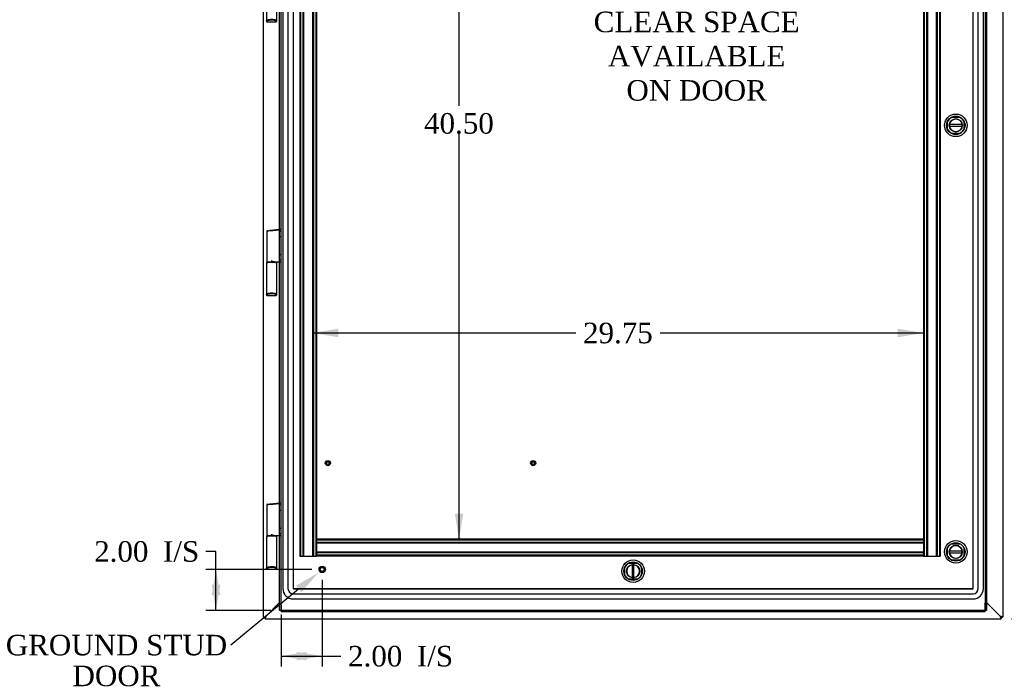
# Model space of a CAD drawing. Header units: inches. Extents: x 1 to 240, y -1 to 159.
# Tile 17 of 30: x 40 to 88, y 54 to 85. Entities that reach past the tile are written whole.
import ezdxf
from ezdxf import colors
from ezdxf.entities.mleader import LeaderData, LeaderLine
from ezdxf.enums import TextEntityAlignment as Align
from ezdxf.lldxf.tags import DXFTag
from ezdxf.math import Vec2, Vec3

# ---------------------------------------------------------------- set-up
doc = ezdxf.new("R2010")
doc.units = ezdxf.units.IN
doc.header["$MEASUREMENT"] = 0
for name, color, linetype in [('COM70220', 7, 'Continuous'), ('COM70701-3', 7, 'Continuous'), ('COM70703-7', 7, 'Continuous'), ('COM70704-3', 7, 'Continuous'), ('COM70705-11', 7, 'Continuous'), ('COM70714-1', 7, 'Continuous'), ('COM70714-3', 7, 'Continuous'), ('Default', 7, 'Continuous'), ('DV1_Default', 7, 'Continuous'), ('HNG86659-1', 7, 'Continuous'), ('LOK10031', 7, 'Continuous'), ('LOK10031_INSERT', 7, 'Continuous'), ('STD26063', 7, 'Continuous'), ('STD26258', 7, 'Continuous')]:
    doc.layers.add(name, color=color, linetype=linetype)
doc.styles.add('SEACAD_Times_New_Roman', font='times.ttf')
tags = doc.linetypes.add('HIDDEN2', pattern=[0.1875, 0.125, -0.0625]).pattern_tags.tags
tags[6:7] = [DXFTag(74, 4), DXFTag(75, 0), DXFTag(340, '0'), DXFTag(46, 0.0), DXFTag(50, 0.0), DXFTag(44, 0.0), DXFTag(45, 0.0)]
tags[4:5] = [DXFTag(74, 4), DXFTag(75, 0), DXFTag(340, '0'), DXFTag(46, 0.0), DXFTag(50, 0.0), DXFTag(44, 0.0), DXFTag(45, 0.0)]
doc.dimstyles.new('HAMMOND_(STH_-_240x160)', dxfattribs={"dimtxt": 1, "dimasz": 1.25, "dimexe": 0.5, "dimexo": 0.5, "dimgap": 0.25, "dimtad": 0, "dimtih": 1, "dimtoh": 1, "dimzin": 0, "dimdsep": 46, "dimtxsty": 'SEACAD_Times_New_Roman', "dimblk1": '_SE_FILLED', "dimblk2": '_SE_FILLED', "dimsah": 1, "dimcen": 0.5, "dimadec": 0, "dimazin": 0, "dimtfac": 0.8, "dimtofl": 0, "dimtmove": 0, "dimatfit": 3, "dimfxl": 1, "dimtolj": 1, "dimtzin": 0, "dimarcsym": 0})

# ---------------------------------------------------------------- blocks, each defined once
blk = doc.blocks.new('SE')
at = {"layer": 'COM70220', "color": 7, "linetype": 'HIDDEN2'}
for p, q in [((53.092, 102.89), (53.092, 57.771)), ((53.093, 102.89), (53.093, 57.771)), ((53.342, 102.89), (53.342, 57.771)), ((53.591, 102.89), (53.591, 57.771)), ((53.592, 102.89), (53.592, 57.771)), ((86.711, 57.771), (86.711, 102.89)), ((86.712, 57.771), (86.712, 102.89)), ((86.961, 57.771), (86.961, 102.89)), ((87.21, 57.771), (87.21, 102.89)), ((87.211, 57.771), (87.211, 102.89)), ((53.592, 57.771), (86.711, 57.771)), ((53.592, 57.77), (86.711, 57.77)), ((53.592, 57.521), (86.711, 57.521)), ((53.592, 57.272), (86.711, 57.272)), ((53.592, 57.271), (86.711, 57.271))]:
    blk.add_line(p, q, dxfattribs=at)
for centre, radius, start, end in [((53.592, 57.771), 0.5, 180, 270), ((53.592, 57.771), 0.499, 180, 270), ((53.592, 57.771), 0.25, 180, 270), ((53.592, 57.771), 0.001, 180, 270), ((86.711, 57.771), 0.5, 270, 0), ((86.711, 57.771), 0.001, 270, 0), ((86.711, 57.771), 0.25, 270, 0), ((86.711, 57.771), 0.499, 270, 0)]:
    blk.add_arc(centre, radius, start, end, dxfattribs=at)
at = {"layer": 'COM70701-3', "color": 7, "linetype": 'Continuous'}
for p, q in [((52.152, 56.38), (52.152, 104.275)), ((52.26, 56.416), (52.937, 57.093)), ((52.152, 56.38), (52.156, 56.383)), ((52.152, 56.38), (52.224, 56.38)), ((52.225, 56.383), (52.156, 56.383)), ((52.224, 56.38), (52.225, 56.383))]:
    blk.add_line(p, q, dxfattribs=at)
for points in [[(52.156, 56.383), (52.16, 56.386), (52.165, 56.388), (52.178, 56.394), (52.186, 56.397), (52.204, 56.402), (52.215, 56.405), (52.237, 56.411), (52.248, 56.413), (52.26, 56.416)], [(52.225, 56.383), (52.226, 56.386), (52.228, 56.388), (52.233, 56.394), (52.235, 56.397), (52.241, 56.402), (52.245, 56.405), (52.252, 56.411), (52.256, 56.413), (52.26, 56.416)]]:
    blk.add_open_spline(points, degree=3, knots=[0, 0, 0, 0, 0.25, 0.25, 0.5, 0.5, 0.75, 0.75, 1, 1, 1, 1], dxfattribs=at)
at = {"layer": 'COM70703-7', "color": 7, "linetype": 'Continuous'}
for p, q in [((52.26, 56.416), (52.937, 57.093)), ((87.367, 57.094), (88.044, 56.416)), ((52.226, 56.382), (52.224, 56.38)), ((52.224, 56.308), (52.224, 56.38)), ((52.226, 56.313), (52.224, 56.308)), ((52.224, 56.308), (88.08, 56.308)), ((52.226, 56.382), (52.226, 56.313)), ((88.08, 56.38), (88.077, 56.382)), ((88.077, 56.382), (88.077, 56.313)), ((88.08, 56.308), (88.077, 56.313)), ((88.08, 56.308), (88.08, 56.38))]:
    blk.add_line(p, q, dxfattribs=at)
for points in [[(52.26, 56.416), (52.257, 56.412), (52.254, 56.409), (52.249, 56.401), (52.246, 56.398), (52.24, 56.392), (52.238, 56.389), (52.232, 56.384), (52.229, 56.383), (52.226, 56.382)], [(52.26, 56.416), (52.257, 56.405), (52.254, 56.393), (52.249, 56.371), (52.246, 56.361), (52.24, 56.342), (52.238, 56.334), (52.232, 56.321), (52.229, 56.316), (52.226, 56.313)], [(88.077, 56.382), (88.075, 56.383), (88.072, 56.384), (88.066, 56.389), (88.063, 56.392), (88.058, 56.398), (88.055, 56.401), (88.049, 56.409), (88.047, 56.412), (88.044, 56.416)], [(88.077, 56.313), (88.075, 56.316), (88.072, 56.321), (88.066, 56.334), (88.063, 56.342), (88.058, 56.361), (88.055, 56.371), (88.049, 56.393), (88.047, 56.405), (88.044, 56.416)]]:
    blk.add_open_spline(points, degree=3, knots=[0, 0, 0, 0, 0.25, 0.25, 0.5, 0.5, 0.75, 0.75, 1, 1, 1, 1], dxfattribs=at)
at = {"layer": 'COM70704-3', "color": 7, "linetype": 'Continuous'}
for p, q in [((88.152, 104.302), (88.152, 56.38)), ((87.367, 57.094), (88.044, 56.416)), ((88.078, 56.383), (88.148, 56.383)), ((88.08, 56.38), (88.078, 56.383)), ((88.152, 56.38), (88.08, 56.38)), ((88.152, 56.38), (88.148, 56.383))]:
    blk.add_line(p, q, dxfattribs=at)
for points, knots in [([(88.148, 56.383), (88.144, 56.386), (88.139, 56.388), (88.126, 56.394), (88.118, 56.397), (88.099, 56.402), (88.089, 56.405), (88.067, 56.411), (88.055, 56.413), (88.044, 56.416)], [0, 0, 0, 0, 0.25, 0.25, 0.5, 0.5, 0.75, 0.75, 1, 1, 1, 1]), ([(88.078, 56.383), (88.076, 56.388), (88.072, 56.394), (88.059, 56.405), (88.052, 56.411), (88.044, 56.416)], [0, 0, 0, 0, 0.5, 0.5, 1, 1, 1, 1])]:
    blk.add_open_spline(points, degree=3, knots=knots, dxfattribs=at)
at = {"layer": 'COM70705-11', "color": 7, "linetype": 'Continuous'}
for p, q in [((52.937, 57.018), (52.937, 103.643)), ((87.367, 103.643), (87.367, 57.018)), ((52.937, 57.018), (53.009, 57.018)), ((52.937, 56.708), (52.937, 57.018)), ((53.009, 56.708), (52.937, 56.708)), ((53.009, 57.025), (53.045, 57.058)), ((53.009, 57.025), (53.045, 57.058)), ((53.009, 56.96), (53.009, 57.025)), ((53.009, 57.018), (53.009, 57.025)), ((53.009, 56.708), (53.009, 57.018)), ((53.009, 56.96), (53.009, 56.643)), ((87.295, 56.643), (53.009, 56.643)), ((87.295, 57.025), (87.259, 57.058)), ((87.295, 57.025), (87.259, 57.058)), ((87.295, 57.018), (87.295, 57.025)), ((87.295, 56.96), (87.295, 57.025)), ((87.367, 57.018), (87.295, 57.018)), ((87.295, 57.018), (87.295, 56.708)), ((87.295, 56.643), (87.295, 56.96)), ((87.367, 56.708), (87.295, 56.708)), ((87.367, 57.018), (87.367, 56.708))]:
    blk.add_line(p, q, dxfattribs=at)
at = {"layer": 'COM70705-11', "color": 7, "linetype": 'HIDDEN2'}
for p, q in [((53.009, 57.018), (53.009, 103.643)), ((87.295, 103.643), (87.295, 57.018)), ((85.668, 80.726), (86.065, 80.726)), ((85.471, 80.132), (85.471, 80.529)), ((86.262, 80.529), (86.262, 80.132)), ((86.065, 79.935), (85.668, 79.935)), ((52.937, 75.278), (53.009, 75.278)), ((53.009, 75.162), (52.937, 75.162)), ((52.937, 74.922), (53.009, 74.922)), ((53.009, 74.02), (52.937, 74.02)), ((52.937, 73.78), (53.009, 73.78)), ((53.009, 73.664), (52.937, 73.664)), ((52.937, 61.95), (53.009, 61.95)), ((53.009, 61.835), (52.937, 61.835)), ((52.937, 61.595), (53.009, 61.595)), ((53.009, 60.693), (52.937, 60.693)), ((52.937, 60.453), (53.009, 60.453)), ((53.009, 60.337), (52.937, 60.337)), ((85.668, 59.955), (86.065, 59.955)), ((85.471, 59.361), (85.471, 59.758)), ((86.262, 59.758), (86.262, 59.361)), ((69.953, 59.018), (70.35, 59.018)), ((86.065, 59.164), (85.668, 59.164)), ((69.756, 58.424), (69.756, 58.821)), ((70.547, 58.821), (70.547, 58.424)), ((70.35, 58.227), (69.953, 58.227)), ((87.295, 56.708), (53.009, 56.708))]:
    blk.add_line(p, q, dxfattribs=at)
for centre, radius, start, end in [((85.867, 80.33), 0.442, 116.6472, 153.3528), ((85.867, 80.33), 0.442, 26.6472, 63.3528), ((85.867, 80.33), 0.442, 206.6472, 243.3528), ((85.867, 80.33), 0.442, 296.6472, 333.3528), ((85.867, 59.56), 0.442, 116.6472, 153.3528), ((85.867, 59.56), 0.442, 26.6472, 63.3528), ((70.152, 58.622), 0.443, 116.6472, 153.3528), ((70.152, 58.622), 0.443, 26.6472, 63.3528), ((85.867, 59.56), 0.442, 206.6472, 243.3528), ((85.867, 59.56), 0.442, 296.6472, 333.3528), ((70.152, 58.622), 0.442, 206.6472, 243.3528), ((70.152, 58.622), 0.442, 296.6472, 333.3528)]:
    blk.add_arc(centre, radius, start, end, dxfattribs=at)
at = {"layer": 'COM70714-1', "color": 7, "linetype": 'HIDDEN2'}
for p, q in [((84.294, 60.174), (54.731, 60.174)), ((54.731, 60.174), (54.731, 60.131)), ((84.294, 60.134), (54.731, 60.134)), ((54.731, 60.131), (54.731, 59.404)), ((84.294, 60.026), (54.731, 60.026)), ((84.294, 59.986), (54.731, 59.986)), ((84.294, 60.174), (84.294, 60.131)), ((84.294, 60.131), (84.294, 59.404)), ((84.294, 59.549), (54.731, 59.549)), ((84.294, 59.509), (54.731, 59.509)), ((54.731, 59.404), (54.731, 59.361)), ((84.294, 59.401), (54.731, 59.401)), ((84.294, 59.361), (54.731, 59.361)), ((84.294, 59.404), (84.294, 59.361))]:
    blk.add_line(p, q, dxfattribs=at)
at = {"layer": 'COM70714-3', "color": 7, "linetype": 'HIDDEN2'}
for p, q in [((53.918, 101.299), (53.918, 59.361)), ((53.958, 101.299), (53.958, 59.361)), ((54.066, 101.299), (54.066, 59.361)), ((54.106, 101.299), (54.106, 59.361)), ((54.543, 101.299), (54.543, 59.361)), ((54.583, 101.299), (54.583, 59.361)), ((54.691, 101.299), (54.691, 59.361)), ((84.334, 101.299), (84.334, 59.361)), ((84.442, 101.299), (84.442, 59.361)), ((84.482, 101.299), (84.482, 59.361)), ((84.919, 101.299), (84.919, 59.361)), ((84.959, 101.299), (84.959, 59.361)), ((85.067, 101.299), (85.067, 59.361)), ((85.107, 101.299), (85.107, 59.361)), ((54.731, 100.486), (54.731, 60.174)), ((84.294, 100.486), (84.294, 60.174)), ((53.918, 59.361), (53.961, 59.361)), ((53.961, 59.361), (54.688, 59.361)), ((54.688, 59.361), (54.731, 59.361)), ((84.294, 59.361), (84.337, 59.361)), ((84.337, 59.361), (85.064, 59.361)), ((85.064, 59.361), (85.107, 59.361))]:
    blk.add_line(p, q, dxfattribs=at)
at = {"layer": 'HNG86659-1', "color": 7, "linetype": 'Continuous'}
for p, q in [((52.288, 86.927), (52.288, 85.412)), ((52.798, 85.412), (52.798, 86.927)), ((52.288, 85.412), (52.307, 85.462)), ((52.35, 85.431), (52.327, 85.373)), ((52.349, 85.428), (52.327, 85.373)), ((52.327, 85.373), (52.761, 85.373)), ((52.35, 85.431), (52.349, 85.428)), ((52.736, 85.431), (52.737, 85.428)), ((52.736, 85.431), (52.759, 85.373)), ((52.737, 85.428), (52.759, 85.373)), ((52.798, 85.412), (52.779, 85.462)), ((52.307, 75.162), (52.307, 73.681)), ((52.341, 75.201), (52.483, 75.219)), ((52.466, 75.217), (52.926, 75.274)), ((52.466, 75.217), (52.483, 75.219)), ((52.483, 75.219), (52.923, 75.274)), ((52.288, 73.602), (52.288, 72.087)), ((52.307, 73.642), (52.307, 73.607)), ((52.759, 73.662), (52.326, 73.662)), ((52.326, 73.662), (52.759, 73.662)), ((52.664, 73.681), (52.925, 73.681)), ((52.779, 73.607), (52.779, 73.642)), ((52.798, 72.087), (52.798, 73.602)), ((52.288, 72.088), (52.307, 72.137)), ((52.35, 72.106), (52.327, 72.049)), ((52.349, 72.104), (52.327, 72.049)), ((52.327, 72.049), (52.761, 72.049)), ((52.35, 72.106), (52.349, 72.104)), ((52.736, 72.106), (52.737, 72.104)), ((52.736, 72.106), (52.759, 72.049)), ((52.737, 72.104), (52.759, 72.049)), ((52.798, 72.088), (52.779, 72.137)), ((52.341, 61.877), (52.483, 61.895)), ((52.466, 61.892), (52.926, 61.95)), ((52.466, 61.892), (52.483, 61.895)), ((52.483, 61.895), (52.923, 61.95)), ((52.307, 61.838), (52.307, 60.357)), ((52.288, 60.278), (52.288, 58.763)), ((52.307, 60.317), (52.307, 60.283)), ((52.759, 60.337), (52.326, 60.337)), ((52.326, 60.337), (52.759, 60.337)), ((52.664, 60.357), (52.925, 60.357)), ((52.779, 60.282), (52.779, 60.317)), ((52.798, 58.763), (52.798, 60.278)), ((52.288, 58.764), (52.307, 58.813)), ((52.35, 58.782), (52.327, 58.725)), ((52.349, 58.78), (52.327, 58.725)), ((52.327, 58.725), (52.761, 58.725)), ((52.35, 58.782), (52.349, 58.78)), ((52.736, 58.782), (52.737, 58.78)), ((52.736, 58.782), (52.759, 58.725)), ((52.737, 58.78), (52.759, 58.725)), ((52.798, 58.764), (52.779, 58.813))]:
    blk.add_line(p, q, dxfattribs=at)
for centre, radius, start, end in [((52.331, 85.412), 0.0432, 178.9335, 189.6893), ((52.327, 85.412), 0.0392, 191.22, 253.533), ((52.332, 85.467), 0.0255, 192.7068, 229.3307), ((52.564, 84.639), 0.846, 91.4593, 107.1243), ((52.326, 85.422), 0.0491, 257.9682, 271.3839), ((52.523, 84.646), 0.839, 72.8076, 88.6088), ((52.76, 85.422), 0.0491, 268.6161, 282.0318), ((52.759, 85.412), 0.0392, 286.467, 348.78), ((52.754, 85.467), 0.0255, 310.6693, 347.2932), ((52.755, 85.412), 0.0432, 350.3107, 1.0665), ((52.346, 75.162), 0.0394, 97.125, 180.0158), ((52.925, 75.262), 0.0118, 85.5954, 97.125), ((52.891, 75.258), 0.0401, 325.0143, 338.1633), ((52.925, 75.262), 0.0118, 65.0769, 85.6132), ((52.274, 75.284), 0.656, 356.4098, 359.0269), ((52.925, 75.262), 0.0118, 0, 65.0772), ((52.327, 73.602), 0.0395, 121.1698, 169.9579), ((52.327, 73.604), 0.039, 171.5664, 181.5605), ((52.326, 73.681), 0.0197, 180, 270), ((52.326, 73.642), 0.0197, 90, 180), ((52.759, 73.681), 0.0197, 270, 360), ((52.759, 73.642), 0.0197, 0, 90), ((52.759, 73.602), 0.0395, 10.0421, 58.9435), ((52.759, 73.604), 0.039, 358.4395, 8.4336), ((51.725, 73.061), 1.368, 28.4945, 28.8184), ((52.925, 73.693), 0.0118, 271.6274, 0), ((52.925, 73.693), 0.0118, 270.0008, 271.6266), ((52.331, 72.087), 0.0432, 178.9335, 189.6893), ((52.327, 72.088), 0.0392, 191.22, 253.533), ((52.332, 72.143), 0.0255, 192.7068, 229.3307), ((52.564, 71.315), 0.846, 91.4593, 107.1243), ((52.326, 72.098), 0.0491, 257.9682, 271.3839), ((52.523, 71.322), 0.839, 72.8076, 88.6088), ((52.76, 72.098), 0.0491, 268.6161, 282.0318), ((52.759, 72.088), 0.0392, 286.467, 348.78), ((52.754, 72.143), 0.0255, 310.6693, 347.2932), ((52.755, 72.087), 0.0432, 350.3107, 1.0665), ((52.346, 61.838), 0.0394, 97.125, 180.0158), ((52.925, 61.938), 0.0118, 85.5954, 97.125), ((52.891, 61.934), 0.0401, 325.0143, 338.1633), ((52.925, 61.938), 0.0118, 65.0769, 85.6132), ((52.274, 61.96), 0.656, 356.4098, 359.0269), ((52.925, 61.938), 0.0118, 0, 65.0772), ((52.327, 60.278), 0.0395, 121.1698, 169.9579), ((52.327, 60.279), 0.039, 171.5664, 181.5605), ((52.326, 60.357), 0.0197, 180, 270), ((52.326, 60.317), 0.0197, 90, 180), ((52.759, 60.357), 0.0197, 270, 360), ((52.759, 60.317), 0.0197, 0, 90), ((52.759, 60.278), 0.0395, 10.0421, 58.9435), ((52.759, 60.279), 0.039, 358.4395, 8.4336), ((51.725, 59.737), 1.368, 28.4945, 28.8184), ((52.925, 60.369), 0.0118, 271.6274, 0), ((52.925, 60.369), 0.0118, 270.0008, 271.6266), ((52.331, 58.763), 0.0432, 178.9335, 189.6893), ((52.327, 58.763), 0.0392, 191.22, 253.533), ((52.332, 58.819), 0.0255, 192.7068, 229.3307), ((52.564, 57.99), 0.846, 91.4593, 107.1243), ((52.326, 58.774), 0.0491, 257.9682, 271.3839), ((52.523, 57.998), 0.839, 72.8076, 88.6088), ((52.76, 58.774), 0.0491, 268.6161, 282.0318), ((52.759, 58.763), 0.0392, 286.467, 348.78), ((52.754, 58.819), 0.0255, 310.6693, 347.2932), ((52.755, 58.763), 0.0432, 350.3107, 1.0665)]:
    blk.add_arc(centre, radius, start, end, dxfattribs=at)
for centre, major_axis, ratio, start_param, end_param in [((52.327, 85.385), (0, 0.0118), 0.049276, 3.064718, 3.265947), ((52.543, 85.421), (-0.203, 0), 0.124034, 3.443034, 5.981744), ((52.759, 85.385), (0, 0.0118), 0.049276, 3.017238, 3.218468), ((52.327, 72.061), (0, 0.0118), 0.049276, 3.064718, 3.265947), ((52.543, 72.097), (-0.203, 0), 0.124034, 3.443034, 5.981744), ((52.759, 72.061), (0, 0.0118), 0.049276, 3.017238, 3.218468), ((52.327, 58.736), (0, 0.0118), 0.049276, 3.064718, 3.265947), ((52.543, 58.772), (-0.203, 0), 0.124034, 3.443034, 5.981744), ((52.759, 58.736), (0, 0.0118), 0.049276, 3.017238, 3.218468)]:
    blk.add_ellipse(centre, major_axis=major_axis, ratio=ratio, start_param=start_param, end_param=end_param, dxfattribs=at)
for points, knots in [([(52.315, 85.448), (52.317, 85.445), (52.32, 85.442), (52.326, 85.436), (52.329, 85.434), (52.334, 85.432), (52.336, 85.431), (52.34, 85.43), (52.342, 85.43), (52.345, 85.43), (52.346, 85.43), (52.348, 85.43), (52.349, 85.431), (52.35, 85.431)], [0, 0, 0, 0, 0.25, 0.25, 0.5, 0.5, 0.625, 0.625, 0.75, 0.75, 0.875, 0.875, 1, 1, 1, 1]), ([(52.771, 85.448), (52.769, 85.445), (52.766, 85.442), (52.76, 85.436), (52.757, 85.434), (52.751, 85.432), (52.75, 85.431), (52.746, 85.43), (52.744, 85.43), (52.741, 85.43), (52.74, 85.43), (52.738, 85.43), (52.737, 85.431), (52.736, 85.431)], [0, 0, 0, 0, 0.25, 0.25, 0.5, 0.5, 0.625, 0.625, 0.75, 0.75, 0.875, 0.875, 1, 1, 1, 1]), ([(52.48, 75.199), (52.468, 75.198), (52.456, 75.196), (52.432, 75.192), (52.421, 75.19), (52.389, 75.185), (52.371, 75.181), (52.347, 75.176), (52.34, 75.175), (52.328, 75.172), (52.323, 75.17), (52.315, 75.168), (52.312, 75.167), (52.309, 75.165), (52.308, 75.164), (52.307, 75.163), (52.307, 75.163), (52.307, 75.162)], [0, 0, 0, 0, 0.125, 0.125, 0.25, 0.25, 0.5, 0.5, 0.625, 0.625, 0.75, 0.75, 0.875, 0.875, 0.9375, 0.9375, 1, 1, 1, 1]), ([(52.48, 75.199), (52.48, 75.203), (52.479, 75.206), (52.479, 75.211), (52.479, 75.213), (52.479, 75.215), (52.479, 75.216), (52.478, 75.217), (52.477, 75.217), (52.475, 75.217), (52.473, 75.217), (52.47, 75.217), (52.468, 75.217), (52.466, 75.217)], [0, 0, 0, 0, 0.25, 0.25, 0.5, 0.5, 0.625, 0.625, 0.75, 0.75, 0.875, 0.875, 1, 1, 1, 1]), ([(52.531, 75.186), (52.531, 75.186), (52.53, 75.186), (52.529, 75.186), (52.529, 75.186), (52.527, 75.187), (52.526, 75.187), (52.523, 75.188), (52.52, 75.188), (52.514, 75.19), (52.51, 75.191), (52.497, 75.195), (52.488, 75.197), (52.48, 75.199)], [0, 0, 0, 0, 0.03125, 0.03125, 0.0625, 0.0625, 0.125, 0.125, 0.25, 0.25, 0.5, 0.5, 1, 1, 1, 1]), ([(52.924, 75.235), (52.898, 75.232), (52.872, 75.228), (52.846, 75.225), (52.741, 75.212), (52.636, 75.199), (52.531, 75.186)], [0, 0, 0, 0, 0.198595, 0.198595, 0.198595, 1, 1, 1, 1]), ([(52.937, 75.242), (52.937, 75.242), (52.936, 75.243), (52.933, 75.243), (52.931, 75.243), (52.929, 75.243)], [0, 0, 0, 0, 0.5, 0.5, 1, 1, 1, 1]), ([(52.664, 73.681), (52.653, 73.681), (52.642, 73.683), (52.621, 73.688), (52.61, 73.691), (52.587, 73.698), (52.576, 73.703), (52.559, 73.709), (52.554, 73.711), (52.542, 73.716), (52.537, 73.718), (52.531, 73.721)], [0, 0, 0, 0, 0.25, 0.25, 0.5, 0.5, 0.75, 0.75, 0.875, 0.875, 1, 1, 1, 1]), ([(52.925, 73.681), (52.925, 73.681), (52.926, 73.681), (52.926, 73.681), (52.926, 73.681), (52.926, 73.681), (52.926, 73.682), (52.927, 73.682), (52.927, 73.683), (52.927, 73.685), (52.927, 73.688), (52.928, 73.696), (52.928, 73.705), (52.928, 73.714)], [0, 0, 0, 0, 0.03125, 0.03125, 0.0625, 0.0625, 0.125, 0.125, 0.25, 0.25, 0.5, 0.5, 1, 1, 1, 1]), ([(52.937, 73.715), (52.937, 73.715), (52.936, 73.714), (52.933, 73.714), (52.93, 73.714), (52.928, 73.714)], [0, 0, 0, 0, 0.5, 0.5, 1, 1, 1, 1]), ([(52.315, 72.124), (52.317, 72.12), (52.32, 72.117), (52.326, 72.112), (52.329, 72.11), (52.334, 72.108), (52.336, 72.107), (52.34, 72.106), (52.342, 72.106), (52.345, 72.106), (52.346, 72.106), (52.348, 72.106), (52.349, 72.106), (52.35, 72.106)], [0, 0, 0, 0, 0.25, 0.25, 0.5, 0.5, 0.625, 0.625, 0.75, 0.75, 0.875, 0.875, 1, 1, 1, 1]), ([(52.771, 72.124), (52.769, 72.12), (52.766, 72.117), (52.76, 72.112), (52.757, 72.11), (52.751, 72.108), (52.75, 72.107), (52.746, 72.106), (52.744, 72.106), (52.741, 72.106), (52.74, 72.106), (52.738, 72.106), (52.737, 72.106), (52.736, 72.106)], [0, 0, 0, 0, 0.25, 0.25, 0.5, 0.5, 0.625, 0.625, 0.75, 0.75, 0.875, 0.875, 1, 1, 1, 1]), ([(52.48, 61.875), (52.468, 61.873), (52.456, 61.871), (52.432, 61.868), (52.421, 61.866), (52.389, 61.86), (52.371, 61.857), (52.347, 61.852), (52.34, 61.851), (52.328, 61.848), (52.323, 61.846), (52.315, 61.843), (52.312, 61.842), (52.309, 61.84), (52.308, 61.84), (52.307, 61.839), (52.307, 61.838), (52.307, 61.838)], [0, 0, 0, 0, 0.125, 0.125, 0.25, 0.25, 0.5, 0.5, 0.625, 0.625, 0.75, 0.75, 0.875, 0.875, 0.9375, 0.9375, 1, 1, 1, 1]), ([(52.48, 61.875), (52.48, 61.878), (52.479, 61.881), (52.479, 61.887), (52.479, 61.889), (52.479, 61.891), (52.479, 61.892), (52.478, 61.893), (52.477, 61.893), (52.475, 61.893), (52.473, 61.893), (52.47, 61.893), (52.468, 61.892), (52.466, 61.892)], [0, 0, 0, 0, 0.25, 0.25, 0.5, 0.5, 0.625, 0.625, 0.75, 0.75, 0.875, 0.875, 1, 1, 1, 1]), ([(52.531, 61.861), (52.531, 61.861), (52.53, 61.861), (52.529, 61.862), (52.529, 61.862), (52.527, 61.862), (52.526, 61.863), (52.523, 61.863), (52.52, 61.864), (52.514, 61.866), (52.51, 61.867), (52.497, 61.871), (52.488, 61.873), (52.48, 61.875)], [0, 0, 0, 0, 0.03125, 0.03125, 0.0625, 0.0625, 0.125, 0.125, 0.25, 0.25, 0.5, 0.5, 1, 1, 1, 1]), ([(52.924, 61.911), (52.898, 61.907), (52.872, 61.904), (52.846, 61.901), (52.741, 61.888), (52.636, 61.875), (52.531, 61.861)], [0, 0, 0, 0, 0.198595, 0.198595, 0.198595, 1, 1, 1, 1]), ([(52.937, 61.918), (52.937, 61.918), (52.936, 61.918), (52.933, 61.919), (52.931, 61.919), (52.929, 61.919)], [0, 0, 0, 0, 0.5, 0.5, 1, 1, 1, 1]), ([(52.664, 60.357), (52.653, 60.357), (52.642, 60.359), (52.621, 60.363), (52.61, 60.367), (52.587, 60.374), (52.576, 60.378), (52.559, 60.385), (52.554, 60.387), (52.542, 60.392), (52.537, 60.394), (52.531, 60.396)], [0, 0, 0, 0, 0.25, 0.25, 0.5, 0.5, 0.75, 0.75, 0.875, 0.875, 1, 1, 1, 1]), ([(52.925, 60.357), (52.925, 60.357), (52.926, 60.357), (52.926, 60.357), (52.926, 60.357), (52.926, 60.357), (52.926, 60.357), (52.927, 60.358), (52.927, 60.359), (52.927, 60.361), (52.927, 60.363), (52.928, 60.372), (52.928, 60.38), (52.928, 60.389)], [0, 0, 0, 0, 0.03125, 0.03125, 0.0625, 0.0625, 0.125, 0.125, 0.25, 0.25, 0.5, 0.5, 1, 1, 1, 1]), ([(52.937, 60.391), (52.937, 60.39), (52.936, 60.39), (52.933, 60.39), (52.93, 60.389), (52.928, 60.389)], [0, 0, 0, 0, 0.5, 0.5, 1, 1, 1, 1]), ([(52.315, 58.799), (52.317, 58.796), (52.32, 58.793), (52.326, 58.788), (52.329, 58.786), (52.334, 58.783), (52.336, 58.783), (52.34, 58.782), (52.342, 58.781), (52.345, 58.781), (52.346, 58.781), (52.348, 58.782), (52.349, 58.782), (52.35, 58.782)], [0, 0, 0, 0, 0.25, 0.25, 0.5, 0.5, 0.625, 0.625, 0.75, 0.75, 0.875, 0.875, 1, 1, 1, 1]), ([(52.771, 58.799), (52.769, 58.796), (52.766, 58.793), (52.76, 58.788), (52.757, 58.786), (52.751, 58.783), (52.75, 58.783), (52.746, 58.782), (52.744, 58.781), (52.741, 58.781), (52.74, 58.781), (52.738, 58.782), (52.737, 58.782), (52.736, 58.782)], [0, 0, 0, 0, 0.25, 0.25, 0.5, 0.5, 0.625, 0.625, 0.75, 0.75, 0.875, 0.875, 1, 1, 1, 1])]:
    blk.add_open_spline(points, degree=3, knots=knots, dxfattribs=at)
at = {"layer": 'LOK10031', "color": 7, "linetype": 'Continuous'}
for centre, radius in [((85.867, 80.33), 0.55), ((85.867, 80.33), 0.45), ((85.867, 80.33), 0.315), ((85.867, 59.56), 0.55), ((85.867, 59.56), 0.45), ((85.867, 59.56), 0.315), ((70.152, 58.622), 0.55), ((70.152, 58.622), 0.45), ((70.152, 58.622), 0.315)]:
    blk.add_circle(centre, radius, dxfattribs=at)
at = {"layer": 'LOK10031_INSERT', "color": 7, "linetype": 'Continuous'}
for p, q in [((86.177, 80.37), (85.557, 80.37)), ((85.557, 80.29), (86.177, 80.29)), ((86.177, 59.6), (85.557, 59.6)), ((85.557, 59.52), (86.177, 59.52)), ((70.112, 58.932), (70.112, 58.312)), ((70.192, 58.312), (70.192, 58.932))]:
    blk.add_line(p, q, dxfattribs=at)
for centre, radius, start, end in [((85.867, 80.33), 0.312, 7.354, 172.646), ((85.867, 80.33), 0.312, 172.646, 187.354), ((85.867, 80.33), 0.312, 187.354, 352.646), ((85.867, 80.33), 0.312, 352.646, 7.354), ((85.867, 59.56), 0.312, 172.646, 187.354), ((85.867, 59.56), 0.312, 7.354, 172.646), ((85.867, 59.56), 0.312, 187.354, 352.646), ((85.867, 59.56), 0.312, 352.646, 7.354), ((70.152, 58.622), 0.313, 97.354, 262.646), ((70.152, 58.622), 0.313, 82.646, 97.354), ((70.152, 58.622), 0.313, 277.354, 82.646), ((70.152, 58.622), 0.313, 262.646, 277.354)]:
    blk.add_arc(centre, radius, start, end, dxfattribs=at)
at = {"layer": 'STD26063', "color": 7, "linetype": 'HIDDEN2'}
for centre, radius in [((55.283, 63.883), 0.125), ((55.283, 63.883), 0.082), ((55.283, 63.883), 0.0629), ((65.283, 63.883), 0.125), ((65.283, 63.883), 0.082), ((65.283, 63.883), 0.0629)]:
    blk.add_circle(centre, radius, dxfattribs=at)
at = {"layer": 'STD26258', "color": 7, "linetype": 'HIDDEN2'}
for radius in [0.156, 0.125, 0.0944]:
    blk.add_circle((55.009, 58.708), radius, dxfattribs=at)
at = {"layer": 'DV1_Default', "insert": (73.245, 85.866), "char_height": 1, "width": 10.3154, "attachment_point": 2}
blk.add_mtext('{\\fTimes New Roman|b0||i0||c0|p34;\\C7;\\H1.;\\W1.;CLEAR SPACE \\P}{\\fTimes New Roman|b0||i0||c0|p34;\\C7;\\H1.;\\W1.;AVAILABLE \\P}{\\fTimes New Roman|b0||i0||c0|p34;\\C7;\\H1.;\\W1.;ON DOOR}', dxfattribs=at)
blk = doc.blocks.new('DMBLK772')
at = {"layer": 'Default', "linetype": 'Continuous', "transparency": 16777216}
for points in [[(93.227, 103.053), (93.019, 104.303), (92.81, 103.053)], [(93.227, 57.558), (92.81, 57.558), (93.019, 56.308)]]:
    blk.add_hatch(color=7, dxfattribs=at).paths.add_polyline_path(points)
at = {"layer": 'Default', "color": 7, "linetype": 'Continuous', "transparency": 16777216}
for p, q in [((88.561, 104.303), (93.519, 104.303)), ((93.019, 104.303), (93.019, 81.156)), ((93.019, 79.806), (93.019, 56.308)), ((88.58, 56.308), (93.519, 56.308))]:
    blk.add_line(p, q, dxfattribs=at)
at = {"layer": 'Default', "color": 7, "linetype": 'Continuous', "transparency": 16777216, "style": 'SEACAD_Times_New_Roman'}
blk.add_text('47.99', height=1, dxfattribs=at).set_placement((91.313, 80.806), align=Align.TOP_LEFT)
blk = doc.blocks.new('_SE_FILLED')
at = {"color": 0}
blk.add_line((0, 0), (-1, 0), dxfattribs=at)
blk.add_solid([(0, 0), (-1, -0.1665), (-1, 0.1665), (0, 0)], dxfattribs=at)
blk = doc.blocks.new('DMBLK783')
at = {"layer": 'Default', "linetype": 'Continuous', "transparency": 16777216}
for points in [[(49.628, 57.458), (50.045, 57.458), (49.836, 58.708)], [(49.628, 57.958), (49.836, 56.708), (50.045, 57.958)]]:
    blk.add_hatch(color=7, dxfattribs=at).paths.add_polyline_path(points)
at = {"layer": 'Default', "color": 7, "linetype": 'Continuous', "transparency": 16777216}
for p, q in [((49.836, 59.582), (49.336, 59.582)), ((49.836, 56.708), (49.836, 59.582)), ((54.509, 58.708), (49.336, 58.708)), ((52.509, 56.708), (49.336, 56.708))]:
    blk.add_line(p, q, dxfattribs=at)
at = {"layer": 'Default', "color": 7, "linetype": 'Continuous', "transparency": 16777216, "style": 'SEACAD_Times_New_Roman'}
for s, p in [('2.00', (43.902, 60.082)), ('I/S', (47.256, 60.082))]:
    blk.add_text(s, height=1, dxfattribs=at).set_placement(p, align=Align.TOP_LEFT)
blk = doc.blocks.new('DMBLK784')
at = {"layer": 'Default', "linetype": 'Continuous', "transparency": 16777216}
for points in [[(54.259, 54.276), (54.259, 54.693), (53.009, 54.484)], [(53.759, 54.276), (55.009, 54.484), (53.759, 54.693)]]:
    blk.add_hatch(color=7, dxfattribs=at).paths.add_polyline_path(points)
at = {"layer": 'Default', "color": 7, "linetype": 'Continuous', "transparency": 16777216}
for p, q in [((55.009, 58.208), (55.009, 53.984)), ((53.009, 56.518), (53.009, 53.984)), ((53.009, 54.484), (55.418, 54.484)), ((55.418, 54.484), (55.918, 54.484))]:
    blk.add_line(p, q, dxfattribs=at)
at = {"layer": 'Default', "color": 7, "linetype": 'Continuous', "transparency": 16777216, "style": 'SEACAD_Times_New_Roman'}
for s, p in [('2.00', (56.268, 54.984)), ('I/S', (59.622, 54.984))]:
    blk.add_text(s, height=1, dxfattribs=at).set_placement(p, align=Align.TOP_LEFT)
blk = doc.blocks.new('DMBLK793')
at = {"layer": 'Default', "linetype": 'Continuous', "transparency": 16777216}
for points in [[(61.884, 99.424), (61.675, 100.674), (61.467, 99.424)], [(61.884, 61.424), (61.467, 61.424), (61.675, 60.174)]]:
    blk.add_hatch(color=7, dxfattribs=at).paths.add_polyline_path(points)
at = {"layer": 'Default', "color": 7, "linetype": 'Continuous', "transparency": 16777216}
for p, q in [((61.675, 81.274), (61.675, 100.674)), ((61.675, 60.174), (61.675, 79.924))]:
    blk.add_line(p, q, dxfattribs=at)
at = {"layer": 'Default', "color": 7, "linetype": 'Continuous', "transparency": 16777216, "style": 'SEACAD_Times_New_Roman'}
blk.add_text('40.50', height=1, dxfattribs=at).set_placement((59.969, 80.924), align=Align.TOP_LEFT)
blk = doc.blocks.new('DMBLK794')
at = {"layer": 'Default', "linetype": 'Continuous', "transparency": 16777216}
for points in [[(55.793, 70.012), (55.793, 70.429), (54.543, 70.22)], [(83.044, 70.012), (84.294, 70.22), (83.044, 70.429)]]:
    blk.add_hatch(color=7, dxfattribs=at).paths.add_polyline_path(points)
at = {"layer": 'Default', "color": 7, "linetype": 'Continuous', "transparency": 16777216}
for p, q in [((54.543, 70.22), (67.362, 70.22)), ((71.475, 70.22), (84.294, 70.22))]:
    blk.add_line(p, q, dxfattribs=at)
at = {"layer": 'Default', "color": 7, "linetype": 'Continuous', "transparency": 16777216, "style": 'SEACAD_Times_New_Roman'}
blk.add_text('29.75', height=1, dxfattribs=at).set_placement((67.712, 70.72), align=Align.TOP_LEFT)

msp = doc.modelspace()

# ---------------------------------------------------------------- block references
at = {"layer": 'Default'}
msp.add_blockref('SE', (0, 0), dxfattribs=at)

# ---------------------------------------------------------------- dimensions: what is measured, and where the dimension line sits
at = {"layer": 'Default', "color": 7, "linetype": 'Continuous'}
for base, p1, p2, angle, picture, middle in [((93.0187, 104.3029), (88.0609, 104.3029), (88.0799, 56.3082), 270.0226, 'DMBLK772', (93.0187, 80.3056)), ((61.675, 60.174), (54.731, 60.174), (54.731, 100.674), 90, 'DMBLK793', (61.675, 80.424))]:
    dim = msp.add_linear_dim(base=base, p1=p1, p2=p2, angle=angle, text='\\A1;<>', dimstyle='HAMMOND_(STH_-_240x160)', dxfattribs=at)
    dim.commit()
    dim.dimension.update_dxf_attribs({"geometry": picture, "text_midpoint": middle, "dimtype": 161})
dim = msp.add_linear_dim(base=(84.294, 70.22), p1=(54.543, 101.299), p2=(84.294, 59.361), text='\\A1;<>', dimstyle='HAMMOND_(STH_-_240x160)', dxfattribs=at)
dim.commit()
dim.dimension.update_dxf_attribs({"geometry": 'DMBLK794', "text_midpoint": (69.418, 70.22), "dimtype": 160})
dim = msp.add_linear_dim(base=(49.836, 58.708), p1=(53.009, 56.708), p2=(55.009, 58.708), angle=90, text='\\A1;<> I/S', dimstyle='HAMMOND_(STH_-_240x160)', override={"dimtmove": 1}, dxfattribs=at)
dim.commit()
dim.dimension.update_dxf_attribs({"geometry": 'DMBLK783', "text_midpoint": (49.336, 59.582), "dimtype": 160})
dim = msp.add_linear_dim(base=(55.009, 54.484), p1=(53.009, 57.018), p2=(55.009, 58.708), text='\\A1;<> I/S', dimstyle='HAMMOND_(STH_-_240x160)', override={"dimtmove": 1}, dxfattribs=at)
dim.commit()
dim.dimension.update_dxf_attribs({"geometry": 'DMBLK784', "text_midpoint": (55.918, 54.484), "dimtype": 160})

# ---------------------------------------------------------------- leaders
ml = msp.add_multileader_mtext('Standard', dxfattribs=at)
ml.set_content('{\\pxsm0.9;\\fTimes New Roman|b0||i0||c0|p34;\\W1.;GROUND STUD\\PDOOR\\P}', color=7)
ml.set_leader_properties()
ml.build(insert=Vec2(0, 0))
ml.multileader.update_dxf_attribs({"dogleg_length": 0, "arrow_head_size": 1.25})
ctx = ml.context
ctx.base_point, ctx.char_height, ctx.arrow_head_size, ctx.landing_gap_size = Vec3(39.679, 54.602), 1, 1.25, 0.35
ctx.text_align_type = 1
notes = []
notes.append((ctx, [(0, (1, 1, 0), (50.559, 55.012), (-1, 0), 0, [(0, [(54.824, 58.552)], 0, [])])]))
ctx.mtext.insert, ctx.mtext.alignment = Vec3(44.989, 55.523), 2
for ctx, leaders in notes:
    for number, flags, end, landing, length, lines in leaders:
        leader = LeaderData()
        leader.index, (leader.has_last_leader_line, leader.has_dogleg_vector, leader.attachment_direction) = number, flags
        leader.last_leader_point, leader.dogleg_vector, leader.dogleg_length = Vec3(end), Vec3(landing), length
        for number, points, colour, breaks in lines:
            line = LeaderLine()
            line.index, line.vertices, line.color, line.breaks = number, Vec3.list(points), colors.encode_raw_color(colour), breaks
            leader.lines.append(line)
        ctx.leaders.append(leader)

doc.saveas('drawing.dxf')
